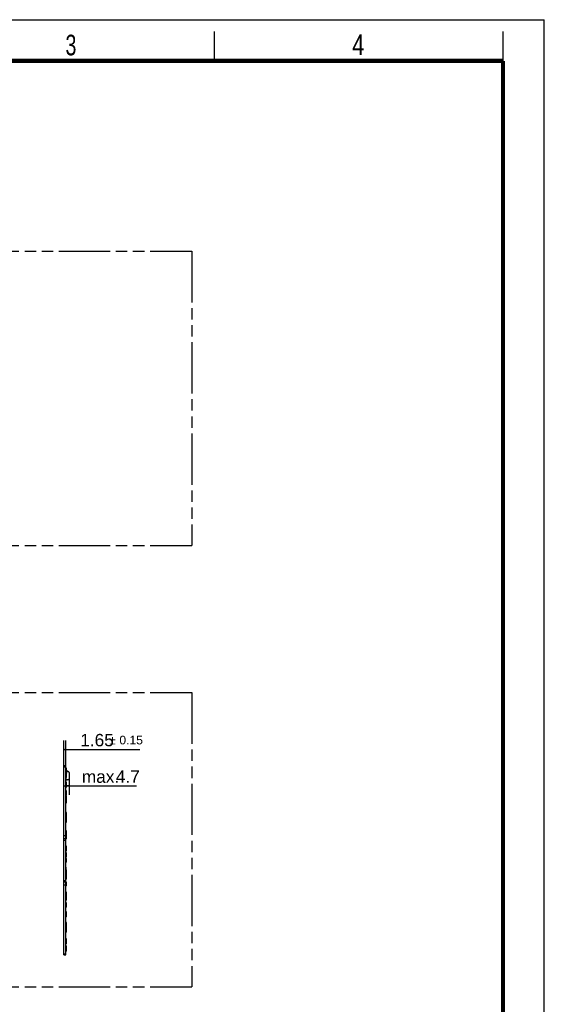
# Model space of a CAD drawing. Header units: millimetres. Extents: x 0 to 210, y 0 to 297.
# Tile 7 of 7: x 121 to 210, y 130 to 297. Entities that reach past the tile are written whole.
import ezdxf

# ---------------------------------------------------------------- set-up
doc = ezdxf.new("R2010")
doc.units = ezdxf.units.MM
doc.header["$LTSCALE"] = 19.36
doc.linetypes.add('PHANTOM', pattern=[0.8, 0.45, -0.05, 0.1, -0.05, 0.1, -0.05])
doc.layers.get('0').update_dxf_attribs({"linetype": 'CONTINUOUS'})
doc.layers.add('DEFAULT_3', color=7, linetype='PHANTOM')
doc.layers.add('Z_DIM_2D', color=7, linetype='CONTINUOUS')
doc.styles.add('TEXTSTYLE_2', font='txt', dxfattribs={"width": 0.75})
doc.styles.add('TEXTSTYLE_3', font='helveticaneueltw1g-ltcn.otf')
doc.styles.add('TEXTSTYLE_4', font='gdt', dxfattribs={"width": 0.7})
doc.dimstyles.new('DIMSTYLE_2', dxfattribs={"dimtxt": 2.1, "dimasz": 3.5, "dimexe": 1.5, "dimexo": 0, "dimgap": 0.525, "dimtad": 1, "dimdec": 3, "dimlfac": 5, "dimdsep": 46, "dimtxsty": 'TEXTSTYLE_3', "dimblk": '_FILLED', "dimblk1": '_FILLED', "dimblk2": '_FILLED', "dimcen": 0.09, "dimclrt": 5, "dimadec": 3, "dimazin": 2, "dimtol": 1, "dimtp": 0.15, "dimtm": 0.15, "dimtfac": 1, "dimtdec": 3, "dimtofl": 0, "dimtmove": 0, "dimatfit": 3, "dimldrblk": '_FILLED', "dimfxl": 0, "dimtolj": 1, "dimarcsym": 0})
doc.dimstyles.new('DIMSTYLE_3', dxfattribs={"dimtxt": 2.1, "dimasz": 3.5, "dimexe": 1.5, "dimexo": 0, "dimgap": 0.525, "dimtad": 1, "dimdec": 3, "dimlfac": 5, "dimdsep": 46, "dimtxsty": 'TEXTSTYLE_3', "dimblk": '_FILLED', "dimblk1": '_FILLED', "dimblk2": '_FILLED', "dimcen": 0.09, "dimclrt": 5, "dimadec": 3, "dimazin": 2, "dimtp": 0.1, "dimtm": 0.1, "dimtfac": 1, "dimtdec": 3, "dimtofl": 0, "dimtmove": 0, "dimatfit": 3, "dimldrblk": '_FILLED', "dimfxl": 0, "dimtolj": 1, "dimarcsym": 0})

# ---------------------------------------------------------------- blocks, each defined once
blk = doc.blocks.new('*D4')
at = {"layer": 'Z_DIM_2D', "color": 2, "linetype": 'Continuous', "transparency": 16777216}
for p, q in [((128.42, 170.21), (128.42, 174.53)), ((128.75, 170.21), (128.75, 174.53)), ((128.42, 173.03), (128.58, 173.03)), ((128.75, 173.03), (128.58, 173.03)), ((128.58, 173.03), (141.3, 173.03))]:
    blk.add_line(p, q, dxfattribs=at)
at = {"layer": 'Z_DIM_2D', "color": 5, "linetype": 'Continuous', "transparency": 16777216}
for s, height, style, p in [('1.65', 2.1, 'TEXTSTYLE_3', (131.19, 173.55)), ('`', 1.47, 'TEXTSTYLE_4', (136.13, 173.87)), ('0.15', 1.47, 'TEXTSTYLE_3', (137.84, 173.87))]:
    blk.add_text(s, height=height, dxfattribs=dict(at, style=style)).set_placement(p)
blk = doc.blocks.new('_FILLED')
at = {"color": 0, "linetype": 'ByBlock'}
blk.add_solid([(0, 0), (-1, 0.125), (-1, -0.125)], dxfattribs=at)
blk = doc.blocks.new('_NONE')
blk = doc.blocks.new('*D5')
at = {"layer": 'Z_DIM_2D', "color": 2, "linetype": 'Continuous', "transparency": 16777216}
for p, q in [((129.29, 168.03), (129.29, 165.31)), ((128.42, 166.81), (128.85, 166.81)), ((129.29, 166.81), (128.85, 166.81)), ((128.85, 166.81), (140.76, 166.81))]:
    blk.add_line(p, q, dxfattribs=at)
at = {"layer": 'Z_DIM_2D', "color": 5, "linetype": 'Continuous', "transparency": 16777216, "style": 'TEXTSTYLE_3'}
for s, p in [('4.7', (137.23, 167.34)), ('max. ', (131.46, 167.34))]:
    blk.add_text(s, height=2.1, dxfattribs=at).set_placement(p)

msp = doc.modelspace()

# ---------------------------------------------------------------- linework, layer by layer
at = {"color": 2, "linetype": 'Continuous'}
for p, q in [((0, 297), (210, 297)), ((210, 0), (210, 297)), ((154, 290), (154, 295)), ((203, 290), (203, 295))]:
    msp.add_line(p, q, dxfattribs=at)
at = {"color": 7, "linetype": 'Continuous'}
for p, q in [((128.418, 138.11284), (128.418, 170.21284)), ((128.748, 170.21284), (128.418, 170.21284)), ((128.748, 170.01284), (128.418, 170.01284)), ((128.748, 138.11284), (128.748, 170.21284)), ((128.758, 169.30284), (128.748, 169.29284)), ((128.758, 169.10808), (128.758, 169.80883)), ((128.862, 169.80883), (128.758, 169.80883)), ((128.862, 169.74374), (128.758, 169.74374)), ((128.758, 169.10808), (128.862, 169.10808)), ((128.758, 167.83284), (128.758, 169.02955)), ((128.862, 169.02955), (128.758, 169.02955)), ((128.75842, 169.10827), (128.78345, 169.05367)), ((128.788, 169.03284), (128.788, 169.02955)), ((128.808, 169.10808), (128.808, 169.02955)), ((128.862, 169.10808), (128.862, 169.80883)), ((128.862, 169.31284), (128.96283, 169.31284)), ((128.862, 168.23655), (128.862, 169.02955)), ((128.93059, 168.99284), (128.862, 168.99284)), ((129.238, 169.16944), (129.01283, 169.29944)), ((129.288, 169.08284), (129.288, 168.03284)), ((128.748, 167.76284), (128.768, 167.74284)), ((128.862, 168.83791), (128.758, 168.83791)), ((128.758, 168.23655), (128.862, 168.23655)), ((129.088, 167.83284), (128.758, 167.83284)), ((128.758, 166.60661), (128.758, 167.44907)), ((128.862, 167.44907), (128.758, 167.44907)), ((128.768, 167.74284), (128.798, 167.74284)), ((128.798, 167.74284), (128.798, 167.83284)), ((128.862, 166.60661), (128.862, 167.44907)), ((128.862, 167.14126), (128.758, 167.14126)), ((128.758, 166.60661), (128.862, 166.60661)), ((128.758, 165.24277), (128.758, 165.96625)), ((128.862, 165.96625), (128.758, 165.96625)), ((128.862, 165.87404), (128.758, 165.87404)), ((128.862, 165.24277), (128.862, 165.96625)), ((128.758, 165.24277), (128.862, 165.24277)), ((128.758, 163.95058), (128.758, 165.15587)), ((128.862, 165.15587), (128.758, 165.15587)), ((128.862, 164.7486), (128.758, 164.7486)), ((128.758, 164.30933), (128.862, 164.30933)), ((128.758, 163.95058), (128.862, 163.95058)), ((128.862, 163.95058), (128.862, 165.15587)), ((128.758, 160.65584), (128.758, 162.32057)), ((128.862, 162.32057), (128.758, 162.32057)), ((128.862, 160.65584), (128.862, 162.32057)), ((128.862, 162.26532), (128.758, 162.26532)), ((128.862, 161.78035), (128.758, 161.78035)), ((128.758, 161.46035), (128.862, 161.46035)), ((128.862, 161.22252), (128.758, 161.22252)), ((128.758, 160.65584), (128.862, 160.65584)), ((128.758, 157.84283), (128.758, 159.2078)), ((128.862, 159.2078), (128.758, 159.2078)), ((128.862, 158.93782), (128.758, 158.93782)), ((128.862, 157.84283), (128.862, 159.2078)), ((128.418, 158.37443), (128.748, 158.37443)), ((128.418, 157.62283), (128.748, 157.62283)), ((128.862, 158.40133), (128.758, 158.40133)), ((128.758, 158.21785), (128.862, 158.21785)), ((128.758, 158.18063), (128.862, 158.18063)), ((128.862, 157.84283), (128.758, 157.84283)), ((128.758, 155.76035), (128.758, 156.56532)), ((128.862, 156.56532), (128.758, 156.56532)), ((128.862, 156.08035), (128.758, 156.08035)), ((128.758, 155.76035), (128.862, 155.76035)), ((128.862, 155.76035), (128.862, 156.56532)), ((128.758, 154.75971), (128.758, 155.42836)), ((128.862, 155.42836), (128.758, 155.42836)), ((128.862, 155.42323), (128.758, 155.42323)), ((128.862, 155.36596), (128.758, 155.36596)), ((128.862, 154.80691), (128.758, 154.80691)), ((128.758, 154.76971), (128.862, 154.76971)), ((128.862, 154.75971), (128.758, 154.75971)), ((128.758, 153.84284), (128.758, 154.48284)), ((128.862, 154.48284), (128.758, 154.48284)), ((128.862, 154.75971), (128.862, 155.42836)), ((128.862, 153.84284), (128.862, 154.48284)), ((128.752, 152.98784), (128.748, 152.98784)), ((128.752, 152.60784), (128.748, 152.60784)), ((128.752, 152.98784), (128.752, 152.60784)), ((128.862, 153.84284), (128.758, 153.84284)), ((128.862, 152.56532), (128.758, 152.56532)), ((128.758, 150.96504), (128.758, 152.56532)), ((128.862, 152.24532), (128.758, 152.24532)), ((128.862, 150.96504), (128.862, 152.56532)), ((128.748, 150.70284), (128.418, 150.70284)), ((128.862, 151.81916), (128.758, 151.81916)), ((128.862, 151.708), (128.758, 151.708)), ((128.862, 151.15651), (128.758, 151.15651)), ((128.862, 150.96504), (128.758, 150.96504)), ((128.748, 149.95125), (128.418, 149.95125)), ((128.862, 150.48284), (128.758, 150.48284)), ((128.758, 149.84284), (128.758, 150.48284)), ((128.862, 149.84284), (128.758, 149.84284)), ((128.862, 149.84284), (128.862, 150.48284)), ((128.862, 148.74803), (128.758, 148.74803)), ((128.758, 147.4084), (128.758, 148.74803)), ((128.862, 148.44669), (128.758, 148.44669)), ((128.862, 148.19318), (128.758, 148.19318)), ((128.862, 147.67899), (128.758, 147.67899)), ((128.862, 147.4084), (128.758, 147.4084)), ((128.862, 147.4084), (128.862, 148.74803)), ((128.862, 146.96675), (128.758, 146.96675)), ((128.758, 146.21141), (128.758, 146.96675)), ((128.862, 146.34531), (128.758, 146.34531)), ((128.862, 146.21141), (128.758, 146.21141)), ((128.862, 146.21141), (128.862, 146.96675)), ((128.862, 145.43234), (128.758, 145.43234)), ((128.758, 144.55216), (128.758, 145.43234)), ((128.862, 145.38351), (128.758, 145.38351)), ((128.862, 145.00138), (128.758, 145.00138)), ((128.862, 144.55216), (128.758, 144.55216)), ((128.862, 144.55216), (128.862, 145.43234)), ((128.862, 143.58439), (128.758, 143.58439)), ((128.758, 141.94154), (128.758, 143.58439)), ((128.862, 142.97904), (128.758, 142.97904)), ((128.862, 142.79728), (128.758, 142.79728)), ((128.862, 142.79177), (128.758, 142.79177)), ((128.862, 142.30154), (128.758, 142.30154)), ((128.862, 141.94154), (128.862, 143.58439)), ((128.862, 141.94154), (128.758, 141.94154)), ((128.862, 140.81175), (128.758, 140.81175)), ((128.758, 139.98852), (128.758, 140.81175)), ((128.862, 139.98852), (128.862, 140.81175)), ((128.862, 140.2398), (128.758, 140.2398)), ((128.862, 139.98852), (128.758, 139.98852)), ((128.758, 139.61878), (128.862, 139.61878)), ((128.758, 138.71284), (128.758, 139.61878)), ((128.862, 139.61352), (128.758, 139.61352)), ((128.862, 138.99076), (128.758, 138.99076)), ((128.862, 138.86167), (128.758, 138.86167)), ((128.862, 138.71284), (128.862, 139.61878)), ((128.418, 138.31284), (128.748, 138.31284)), ((128.418, 138.11284), (128.748, 138.11284)), ((128.862, 138.71284), (128.758, 138.71284))]:
    msp.add_line(p, q, dxfattribs=at)
at = {"color": 9, "linetype": 'Continuous'}
for p, q in [((128.753, 168.89784), (128.753, 169.39784)), ((128.89118, 168.99284), (128.89118, 169.31284)), ((128.93059, 168.99284), (128.93059, 169.31284)), ((128.753, 168.15784), (128.7532, 167.65784)), ((128.748, 157.81781), (128.418, 157.81781)), ((128.418, 150.50786), (128.748, 150.50786))]:
    msp.add_line(p, q, dxfattribs=at)
at = {"color": 7, "linetype": 'Continuous', "const_width": 0.7}
for points in [[(7, 290), (203, 290)], [(203, 7), (203, 290)]]:
    msp.add_lwpolyline(points, dxfattribs=at)
at = {"color": 7, "linetype": 'Continuous'}
for centre, radius, start, end in [((128.848, 169.15284), 0.1, 184.1149403, 204.6274638), ((128.738, 169.03284), 0.05, 0, 24.6274638), ((128.96283, 169.21284), 0.1, 60, 90), ((129.188, 169.08284), 0.1, 0, 60), ((128.848, 167.90284), 0.1, 154.3915118, 162.1753376), ((129.088, 168.03284), 0.2, 270, 360)]:
    msp.add_arc(centre, radius, start, end, dxfattribs=at)
at = {"layer": 'DEFAULT_3', "color": 91, "linetype": 'PHANTOM', "true_color": 0x80ff80}
for p, q in [((50.12864, 257.68), (150.12864, 257.68)), ((150.12864, 257.68), (150.12864, 207.68)), ((50.12864, 207.68), (150.12864, 207.68)), ((50.12864, 182.68), (150.12864, 182.68)), ((150.12864, 182.68), (150.12864, 132.68)), ((50.12864, 132.68), (150.12864, 132.68))]:
    msp.add_line(p, q, dxfattribs=at)

# ---------------------------------------------------------------- texts
at = {"color": 5, "linetype": 'Continuous', "style": 'TEXTSTYLE_2'}
for s, width, p in [('3', 0.714286, (128.68391, 290.94286)), ('4', 0.785714, (177.38314, 290.99105))]:
    msp.add_text(s, height=3.5, dxfattribs=dict(at, width=width)).set_placement(p)

# ---------------------------------------------------------------- dimensions: what is measured, and where the dimension line sits
at = {"layer": 'Z_DIM_2D', "color": 2, "linetype": 'Continuous'}
dim = msp.add_linear_dim(base=(128.418, 173.02619), p1=(128.748, 170.21283), p2=(128.418, 170.21283), angle=180, dimstyle='DIMSTYLE_2', override={"dimblk1": 'NONE', "dimblk2": 'NONE', "dimsah": 1}, dxfattribs=at)
dim.commit()
dim.dimension.update_dxf_attribs({"geometry": '*D4', "text_midpoint": (136.24643, 173.02619), "dimtype": 160})
dim = msp.add_linear_dim(base=(129.288, 166.81013), p1=(128.418, 170.01284), p2=(129.288, 165.31013), text='max. <>', dimstyle='DIMSTYLE_3', override={"dimblk1": 'NONE', "dimblk2": 'NONE', "dimsah": 1}, dxfattribs=at)
dim.commit()
dim.dimension.update_dxf_attribs({"geometry": '*D5', "text_midpoint": (136.11117, 166.81013), "dimtype": 160})

doc.saveas('drawing.dxf')
